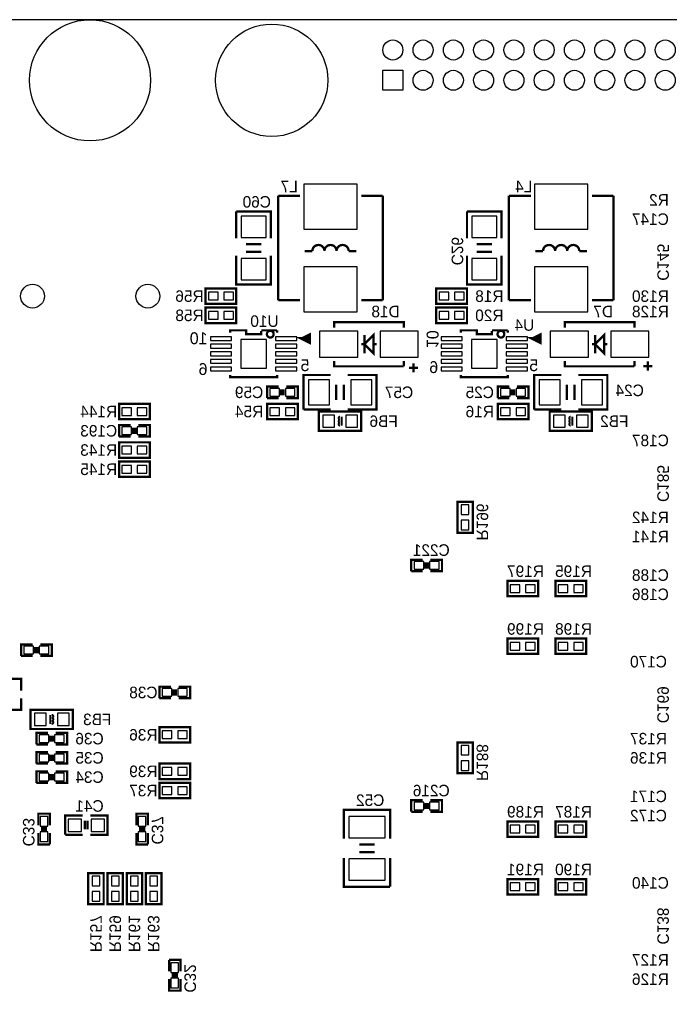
# Model space of a CAD drawing. Extents: x -19 to 391, y -43 to 244.
# Tile 17 of 34: x 75 to 118, y 25 to 90. Entities that reach past the tile are written whole.
import ezdxf

# ---------------------------------------------------------------- set-up
doc = ezdxf.new("R2010")
doc.units = 0
for name, color, linetype in [('BOARD_GEOMETRY_OUTLINE', 3, 'CONTINUOUS'), ('PACKAGE_GEOMETRY_SILKSCREEN_B', 4, 'CONTINUOUS'), ('PIN_B', 5, 'CONTINUOUS'), ('REF_DES_SILKSCREEN_B', 6, 'CONTINUOUS')]:
    doc.layers.add(name, color=color, linetype=linetype)

msp = doc.modelspace()

# ---------------------------------------------------------------- linework, layer by layer
at = {"layer": 'BOARD_GEOMETRY_OUTLINE'}
msp.add_lwpolyline([(0, 0), (159.999934, 0), (159.999934, 90.000074), (0, 90.000074)], close=True, dxfattribs=at)
at = {"layer": 'PACKAGE_GEOMETRY_SILKSCREEN_B'}
for points, const_width in [([(92.434918, 71.479918), (92.434918, 78.380082)], 0.1524), ([(92.434918, 78.380082), (93.880178, 78.380082)], 0.1524), ([(99.335082, 78.380082), (97.912428, 78.380082)], 0.1524), ([(99.335082, 78.380082), (99.335082, 71.479918)], 0.1524), ([(107.674918, 71.479918), (107.674918, 78.380082)], 0.1524), ([(107.674918, 78.380082), (109.120178, 78.380082)], 0.1524), ([(114.575082, 78.380082), (113.152428, 78.380082)], 0.1524), ([(114.575082, 78.380082), (114.575082, 71.479918)], 0.1524), ([(91.948, 75.565), (91.948, 77.343), (89.662, 77.343)], 0.1524), ([(89.662, 77.343), (89.662, 75.565)], 0.1524), ([(107.188, 75.565), (107.188, 77.343), (104.902, 77.343)], 0.1524), ([(104.902, 77.343), (104.902, 75.565)], 0.1524), ([(90.297, 75.184), (91.313, 75.184)], 0.1524), ([(90.297, 74.676), (91.313, 74.676)], 0.1524), ([(105.537, 75.184), (106.553, 75.184)], 0.1524), ([(105.537, 74.676), (106.553, 74.676)], 0.1524), ([(89.662, 74.422), (89.662, 72.517), (91.948, 72.517), (91.948, 74.422)], 0.1524), ([(104.902, 74.422), (104.902, 72.517), (107.188, 72.517), (107.188, 74.422)], 0.1524), ([(92.434918, 71.479918), (93.880178, 71.479918)], 0.1524), ([(99.335082, 71.479918), (97.912428, 71.479918)], 0.1524), ([(107.674918, 71.479918), (109.120178, 71.479918)], 0.1524), ([(114.575082, 71.479918), (113.152428, 71.479918)], 0.1524), ([(89.255092, 69.345048), (89.255092, 69.494908), (90.304874, 69.494908), (90.304874, 69.244972), (91.305126, 69.244972), (91.305126, 69.445124)], 0.1524), ([(91.305126, 69.494908), (92.354908, 69.494908)], 0.1524), ([(92.354908, 69.494908), (92.354908, 69.345048)], 0.1524), ([(96.12503, 69.680074), (96.12503, 70.039992), (100.72497, 70.039992), (100.72497, 69.680074)], 0.1524), ([(104.495092, 69.345048), (104.495092, 69.494908), (105.544874, 69.494908), (105.544874, 69.244972), (106.545126, 69.244972), (106.545126, 69.445124)], 0.1524), ([(106.545126, 69.494908), (107.594908, 69.494908)], 0.1524), ([(107.594908, 69.494908), (107.594908, 69.345048)], 0.1524), ([(111.36503, 69.680074), (111.36503, 70.039992), (115.96497, 70.039992), (115.96497, 69.680074)], 0.1524), ([(94.004892, 68.944998), (94.505018, 69.194934), (94.505018, 68.695062), (94.004892, 68.944998), (94.404942, 68.944998)], 0.199898), ([(98.125026, 69.179948), (98.125026, 67.980052)], 0.1524), ([(109.244892, 68.944998), (109.745018, 69.194934), (109.745018, 68.695062), (109.244892, 68.944998), (109.644942, 68.944998)], 0.199898), ([(113.365026, 69.179948), (113.365026, 67.980052)], 0.1524), ([(98.125026, 68.58), (97.924874, 68.58)], 0.1524), ([(98.724974, 68.58), (98.925126, 68.58)], 0.1524), ([(113.365026, 68.58), (113.164874, 68.58)], 0.1524), ([(113.964974, 68.58), (114.165126, 68.58)], 0.1524), ([(100.72497, 67.120008), (96.12503, 67.120008), (96.12503, 67.479926)], 0.1524), ([(100.72497, 67.479926), (100.72497, 67.120008)], 0.1524), ([(101.662992, 67.013074), (101.063044, 67.013074)], 0.1524), ([(101.363018, 67.313048), (101.363018, 66.7131)], 0.1524), ([(115.96497, 67.120008), (111.36503, 67.120008), (111.36503, 67.479926)], 0.1524), ([(115.96497, 67.479926), (115.96497, 67.120008)], 0.1524), ([(117.156992, 67.140074), (116.557044, 67.140074)], 0.1524), ([(116.857018, 67.440048), (116.857018, 66.8401)], 0.1524), ([(92.354908, 66.544952), (92.354908, 66.395092), (89.255092, 66.395092), (89.255092, 66.544952)], 0.1524), ([(95.885, 66.548), (94.107, 66.548), (94.107, 64.262)], 0.1524), ([(97.028, 64.262), (98.933, 64.262), (98.933, 66.548), (97.028, 66.548)], 0.1524), ([(107.594908, 66.544952), (107.594908, 66.395092), (104.495092, 66.395092), (104.495092, 66.544952)], 0.1524), ([(111.125, 66.548), (109.347, 66.548), (109.347, 64.262)], 0.1524), ([(112.268, 64.262), (114.173, 64.262), (114.173, 66.548), (112.268, 66.548)], 0.1524), ([(92.456, 65.786), (91.694, 65.786), (91.694, 65.024)], 0.1524), ([(92.6338, 65.2018), (92.6338, 65.6082)], 0.1524), ([(92.7862, 65.2018), (92.7862, 65.6082)], 0.1524), ([(92.964, 65.024), (93.726, 65.024), (93.726, 65.786), (92.964, 65.786)], 0.1524), ([(96.266, 64.897), (96.266, 65.913)], 0.1524), ([(96.774, 64.897), (96.774, 65.913)], 0.1524), ([(107.696, 65.786), (106.934, 65.786), (106.934, 65.024)], 0.1524), ([(107.8738, 65.2018), (107.8738, 65.6082)], 0.1524), ([(108.0262, 65.2018), (108.0262, 65.6082)], 0.1524), ([(108.204, 65.024), (108.966, 65.024), (108.966, 65.786), (108.204, 65.786)], 0.1524), ([(111.506, 64.897), (111.506, 65.913)], 0.1524), ([(112.014, 64.897), (112.014, 65.913)], 0.1524), ([(91.694, 65.024), (92.456, 65.024)], 0.1524), ([(106.934, 65.024), (107.696, 65.024)], 0.1524), ([(94.107, 64.262), (95.885, 64.262)], 0.1524), ([(96.620076, 63.799974), (96.620076, 63.200026)], 0.127), ([(109.347, 64.262), (111.125, 64.262)], 0.1524), ([(111.860076, 63.799974), (111.860076, 63.200026)], 0.127), ([(82.677, 63.246), (81.915, 63.246), (81.915, 62.484)], 0.1524), ([(82.8548, 62.6618), (82.8548, 63.0682)], 0.1524), ([(83.0072, 62.6618), (83.0072, 63.0682)], 0.1524), ([(83.185, 62.484), (83.947, 62.484), (83.947, 63.246), (83.185, 63.246)], 0.1524), ([(81.915, 62.484), (82.677, 62.484)], 0.1524), ([(101.981, 54.356), (101.219, 54.356), (101.219, 53.594)], 0.1524), ([(102.1588, 53.7718), (102.1588, 54.1782)], 0.1524), ([(102.3112, 53.7718), (102.3112, 54.1782)], 0.1524), ([(102.489, 53.594), (103.251, 53.594), (103.251, 54.356), (102.489, 54.356)], 0.1524), ([(101.219, 53.594), (101.981, 53.594)], 0.1524), ([(76.2, 48.768), (75.438, 48.768), (75.438, 48.006)], 0.1524), ([(76.708, 48.006), (77.47, 48.006), (77.47, 48.768), (76.708, 48.768)], 0.1524), ([(76.3778, 48.1838), (76.3778, 48.5902)], 0.1524), ([(76.5302, 48.1838), (76.5302, 48.5902)], 0.1524), ([(75.438, 48.006), (76.2, 48.006)], 0.1524), ([(75.438, 45.72), (75.438, 46.482), (74.676, 46.482)], 0.1524), ([(85.344, 45.974), (84.582, 45.974), (84.582, 45.212)], 0.1524), ([(85.5218, 45.3898), (85.5218, 45.7962)], 0.1524), ([(85.6742, 45.3898), (85.6742, 45.7962)], 0.1524), ([(85.852, 45.212), (86.614, 45.212), (86.614, 45.974), (85.852, 45.974)], 0.1524), ([(74.676, 45.212), (74.676, 44.45), (75.438, 44.45), (75.438, 45.212)], 0.1524), ([(84.582, 45.212), (85.344, 45.212)], 0.1524), ([(77.369924, 43.515026), (77.369924, 44.114974)], 0.127), ([(77.216, 42.926), (76.454, 42.926), (76.454, 42.164)], 0.1524), ([(77.724, 42.164), (78.486, 42.164), (78.486, 42.926), (77.724, 42.926)], 0.1524), ([(77.3938, 42.3418), (77.3938, 42.7482)], 0.1524), ([(77.5462, 42.3418), (77.5462, 42.7482)], 0.1524), ([(76.454, 42.164), (77.216, 42.164)], 0.1524), ([(77.216, 41.656), (76.454, 41.656), (76.454, 40.894)], 0.1524), ([(77.724, 40.894), (78.486, 40.894), (78.486, 41.656), (77.724, 41.656)], 0.1524), ([(76.454, 40.894), (77.216, 40.894)], 0.1524), ([(77.3938, 41.0718), (77.3938, 41.4782)], 0.1524), ([(77.5462, 41.0718), (77.5462, 41.4782)], 0.1524), ([(77.216, 40.386), (76.454, 40.386), (76.454, 39.624)], 0.1524), ([(77.724, 39.624), (78.486, 39.624), (78.486, 40.386), (77.724, 40.386)], 0.1524), ([(76.454, 39.624), (77.216, 39.624)], 0.1524), ([(77.3938, 39.8018), (77.3938, 40.2082)], 0.1524), ([(77.5462, 39.8018), (77.5462, 40.2082)], 0.1524), ([(101.981, 38.481), (101.219, 38.481), (101.219, 37.719)], 0.1524), ([(102.1588, 37.8968), (102.1588, 38.3032)], 0.1524), ([(102.3112, 37.8968), (102.3112, 38.3032)], 0.1524), ([(102.489, 37.719), (103.251, 37.719), (103.251, 38.481), (102.489, 38.481)], 0.1524), ([(99.822, 35.941), (99.822, 37.846), (96.774, 37.846), (96.774, 35.941)], 0.1524), ([(101.219, 37.719), (101.981, 37.719)], 0.1524), ([(77.343, 36.83), (77.343, 37.592), (76.581, 37.592), (76.581, 36.83)], 0.1524), ([(79.502, 37.465), (78.359, 37.465), (78.359, 36.195)], 0.1524), ([(79.6544, 36.5506), (79.6544, 37.1348)], 0.1524), ([(79.8322, 36.5506), (79.8322, 37.1348)], 0.1524), ([(80.01, 36.195), (81.153, 36.195), (81.153, 37.465), (80.01, 37.465)], 0.1524), ([(83.82, 36.83), (83.82, 37.592), (83.058, 37.592), (83.058, 36.83)], 0.1524), ([(76.581, 36.322), (76.581, 35.56), (77.343, 35.56)], 0.1524), ([(77.1652, 36.6522), (76.7588, 36.6522)], 0.1524), ([(77.1652, 36.4998), (76.7588, 36.4998)], 0.1524), ([(77.343, 35.56), (77.343, 36.322)], 0.1524), ([(83.058, 36.322), (83.058, 35.56), (83.82, 35.56)], 0.1524), ([(83.6422, 36.6522), (83.2358, 36.6522)], 0.1524), ([(83.6422, 36.4998), (83.2358, 36.4998)], 0.1524), ([(83.82, 35.56), (83.82, 36.322)], 0.1524), ([(78.359, 36.195), (79.502, 36.195)], 0.1524), ([(98.806, 35.56), (97.79, 35.56)], 0.1524), ([(98.806, 35.052), (97.79, 35.052)], 0.1524), ([(96.774, 34.671), (96.774, 32.766), (99.822, 32.766)], 0.1524), ([(99.822, 32.766), (99.822, 34.671)], 0.1524), ([(85.979, 27.178), (85.979, 27.94), (85.217, 27.94)], 0.1524), ([(85.217, 27.94), (85.217, 27.178)], 0.1524), ([(85.217, 26.67), (85.217, 25.908), (85.979, 25.908), (85.979, 26.67)], 0.1524), ([(85.3948, 27.0002), (85.8012, 27.0002)], 0.1524), ([(85.3948, 26.8478), (85.8012, 26.8478)], 0.1524)]:
    msp.add_lwpolyline(points, dxfattribs=dict(at, const_width=const_width))
for points, const_width in [([(95.48495, 74.730102, 0.999745), (94.685104, 74.730102), (94.184978, 74.730102)], 0.1524), ([(95.48495, 74.730102, -0.999745), (96.28505, 74.730102)], 0.1524), ([(96.28505, 74.730102, -0.999745), (97.084896, 74.730102), (97.585022, 74.730102)], 0.1524), ([(110.72495, 74.730102, 0.999745), (109.925104, 74.730102), (109.424978, 74.730102)], 0.1524), ([(110.72495, 74.730102, -0.999745), (111.52505, 74.730102)], 0.1524), ([(111.52505, 74.730102, -0.999745), (112.324896, 74.730102), (112.825022, 74.730102)], 0.1524), ([(96.52, 63.600076, -1), (96.52, 63.799974)], 0.127), ([(111.76, 63.600076, -1), (111.76, 63.799974)], 0.127), ([(96.52, 63.600076, 1), (96.52, 63.399924)], 0.127), ([(96.52, 63.399924, 1), (96.52, 63.200026)], 0.127), ([(111.76, 63.600076, 1), (111.76, 63.399924)], 0.127), ([(111.76, 63.399924, 1), (111.76, 63.200026)], 0.127), ([(77.47, 43.915076, 1), (77.47, 44.114974)], 0.127), ([(77.47, 43.714924, 1), (77.47, 43.915076)], 0.127), ([(77.47, 43.714924, -1), (77.47, 43.515026)], 0.127)]:
    msp.add_lwpolyline(points, format="xyb", dxfattribs=dict(at, const_width=const_width))
at = {"layer": 'PACKAGE_GEOMETRY_SILKSCREEN_B', "const_width": 0.1524}
for points in [[(89.662, 72.263), (87.63, 72.263), (87.63, 71.247), (89.662, 71.247)], [(104.902, 72.263), (102.87, 72.263), (102.87, 71.247), (104.902, 71.247)], [(87.63, 69.977), (89.662, 69.977), (89.662, 70.993), (87.63, 70.993)], [(102.87, 69.977), (104.902, 69.977), (104.902, 70.993), (102.87, 70.993)], [(98.724974, 69.179948), (98.724974, 67.980052), (98.125026, 68.58)], [(113.964974, 69.179948), (113.964974, 67.980052), (113.365026, 68.58)], [(83.947, 64.643), (81.915, 64.643), (81.915, 63.627), (83.947, 63.627)], [(91.694, 63.627), (93.726, 63.627), (93.726, 64.643), (91.694, 64.643)], [(106.934, 63.627), (108.966, 63.627), (108.966, 64.643), (106.934, 64.643)], [(97.917, 64.135), (95.123, 64.135), (95.123, 62.865), (97.917, 62.865)], [(113.157, 64.135), (110.363, 64.135), (110.363, 62.865), (113.157, 62.865)], [(83.947, 62.103), (81.915, 62.103), (81.915, 61.087), (83.947, 61.087)], [(83.947, 60.833), (81.915, 60.833), (81.915, 59.817), (83.947, 59.817)], [(105.283, 56.134), (105.283, 58.166), (104.267, 58.166), (104.267, 56.134)], [(107.569, 51.943), (109.601, 51.943), (109.601, 52.959), (107.569, 52.959)], [(110.744, 51.943), (112.776, 51.943), (112.776, 52.959), (110.744, 52.959)], [(109.601, 49.149), (107.569, 49.149), (107.569, 48.133), (109.601, 48.133)], [(112.776, 49.149), (110.744, 49.149), (110.744, 48.133), (112.776, 48.133)], [(76.073, 43.18), (78.867, 43.18), (78.867, 44.45), (76.073, 44.45)], [(86.614, 43.307), (84.582, 43.307), (84.582, 42.291), (86.614, 42.291)], [(105.283, 40.259), (105.283, 42.291), (104.267, 42.291), (104.267, 40.259)], [(84.582, 39.878), (86.614, 39.878), (86.614, 40.894), (84.582, 40.894)], [(84.582, 38.608), (86.614, 38.608), (86.614, 39.624), (84.582, 39.624)], [(107.569, 36.068), (109.601, 36.068), (109.601, 37.084), (107.569, 37.084)], [(110.744, 36.068), (112.776, 36.068), (112.776, 37.084), (110.744, 37.084)], [(80.899, 31.623), (80.899, 33.655), (79.883, 33.655), (79.883, 31.623)], [(82.169, 31.623), (82.169, 33.655), (81.153, 33.655), (81.153, 31.623)], [(83.439, 31.623), (83.439, 33.655), (82.423, 33.655), (82.423, 31.623)], [(84.709, 31.623), (84.709, 33.655), (83.693, 33.655), (83.693, 31.623)], [(109.601, 33.274), (107.569, 33.274), (107.569, 32.258), (109.601, 32.258)], [(112.776, 33.274), (110.744, 33.274), (110.744, 32.258), (112.776, 32.258)]]:
    msp.add_lwpolyline(points, close=True, dxfattribs=at)
for points in [[(92.128848, 69.244972, 1), (91.681152, 69.245028, 1)], [(107.368848, 69.244972, 1), (106.921152, 69.245028, 1)]]:
    msp.add_lwpolyline(points, format="xyb", close=True, dxfattribs=at)
at = {"layer": 'PIN_B'}
for points in [[(99.339654, 85.339682), (99.339654, 86.660482), (100.660454, 86.660482), (100.660454, 85.339682)], [(94.1324, 76.169012), (97.6376, 76.169012), (97.6376, 79.140812), (94.1324, 79.140812)], [(109.3724, 76.169012), (112.8776, 76.169012), (112.8776, 79.140812), (109.3724, 79.140812)], [(91.6305, 77.0255), (89.9795, 77.0255), (89.9795, 75.6285), (91.6305, 75.6285)], [(106.8705, 77.0255), (105.2195, 77.0255), (105.2195, 75.6285), (106.8705, 75.6285)], [(91.6305, 74.2315), (89.9795, 74.2315), (89.9795, 72.8345), (91.6305, 72.8345)], [(106.8705, 74.2315), (105.2195, 74.2315), (105.2195, 72.8345), (106.8705, 72.8345)], [(94.1324, 70.719188), (97.6376, 70.719188), (97.6376, 73.690988), (94.1324, 73.690988)], [(109.3724, 70.719188), (112.8776, 70.719188), (112.8776, 73.690988), (109.3724, 73.690988)], [(88.4555, 71.501), (88.4555, 72.009), (87.8205, 72.009), (87.8205, 71.501)], [(89.4715, 71.501), (89.4715, 72.009), (88.8365, 72.009), (88.8365, 71.501)], [(103.6955, 71.501), (103.6955, 72.009), (103.0605, 72.009), (103.0605, 71.501)], [(104.7115, 71.501), (104.7115, 72.009), (104.0765, 72.009), (104.0765, 71.501)], [(87.8205, 70.739), (87.8205, 70.231), (88.4555, 70.231), (88.4555, 70.739)], [(88.8365, 70.739), (88.8365, 70.231), (89.4715, 70.231), (89.4715, 70.739)], [(103.0605, 70.739), (103.0605, 70.231), (103.6955, 70.231), (103.6955, 70.739)], [(104.0765, 70.739), (104.0765, 70.231), (104.7115, 70.231), (104.7115, 70.739)], [(89.35339, 69.071998), (87.95639, 69.071998), (87.95639, 68.817998), (89.35339, 68.817998)], [(91.6559, 68.8975), (89.9541, 68.8975), (89.9541, 66.9925), (91.6559, 66.9925)], [(93.65361, 69.071998), (92.25661, 69.071998), (92.25661, 68.817998), (93.65361, 68.817998)], [(97.682304, 67.7291), (97.682304, 69.4309), (95.167704, 69.4309), (95.167704, 67.7291)], [(101.682296, 67.7291), (101.682296, 69.4309), (99.167696, 69.4309), (99.167696, 67.7291)], [(104.59339, 69.071998), (103.19639, 69.071998), (103.19639, 68.817998), (104.59339, 68.817998)], [(106.8959, 68.8975), (105.1941, 68.8975), (105.1941, 66.9925), (106.8959, 66.9925)], [(108.89361, 69.071998), (107.49661, 69.071998), (107.49661, 68.817998), (108.89361, 68.817998)], [(112.922304, 67.7291), (112.922304, 69.4309), (110.407704, 69.4309), (110.407704, 67.7291)], [(116.922296, 67.7291), (116.922296, 69.4309), (114.407696, 69.4309), (114.407696, 67.7291)], [(89.35339, 68.572126), (87.95639, 68.572126), (87.95639, 68.318126), (89.35339, 68.318126)], [(93.65361, 68.572126), (92.25661, 68.572126), (92.25661, 68.318126), (93.65361, 68.318126)], [(104.59339, 68.572126), (103.19639, 68.572126), (103.19639, 68.318126), (104.59339, 68.318126)], [(108.89361, 68.572126), (107.49661, 68.572126), (107.49661, 68.318126), (108.89361, 68.318126)], [(89.35339, 68.072), (87.95639, 68.072), (87.95639, 67.818), (89.35339, 67.818)], [(93.65361, 68.072), (92.25661, 68.072), (92.25661, 67.818), (93.65361, 67.818)], [(104.59339, 68.072), (103.19639, 68.072), (103.19639, 67.818), (104.59339, 67.818)], [(108.89361, 68.072), (107.49661, 68.072), (107.49661, 67.818), (108.89361, 67.818)], [(89.35339, 67.571874), (87.95639, 67.571874), (87.95639, 67.317874), (89.35339, 67.317874)], [(89.35339, 67.072002), (87.95639, 67.072002), (87.95639, 66.818002), (89.35339, 66.818002)], [(93.65361, 67.571874), (92.25661, 67.571874), (92.25661, 67.317874), (93.65361, 67.317874)], [(93.65361, 67.072002), (92.25661, 67.072002), (92.25661, 66.818002), (93.65361, 66.818002)], [(104.59339, 67.571874), (103.19639, 67.571874), (103.19639, 67.317874), (104.59339, 67.317874)], [(104.59339, 67.072002), (103.19639, 67.072002), (103.19639, 66.818002), (104.59339, 66.818002)], [(108.89361, 67.571874), (107.49661, 67.571874), (107.49661, 67.317874), (108.89361, 67.317874)], [(108.89361, 67.072002), (107.49661, 67.072002), (107.49661, 66.818002), (108.89361, 66.818002)], [(91.8845, 65.659), (91.8845, 65.151), (92.5195, 65.151), (92.5195, 65.659)], [(92.9005, 65.659), (92.9005, 65.151), (93.5355, 65.151), (93.5355, 65.659)], [(94.4245, 66.2305), (94.4245, 64.5795), (95.8215, 64.5795), (95.8215, 66.2305)], [(97.2185, 66.2305), (97.2185, 64.5795), (98.6155, 64.5795), (98.6155, 66.2305)], [(107.1245, 65.659), (107.1245, 65.151), (107.7595, 65.151), (107.7595, 65.659)], [(108.1405, 65.659), (108.1405, 65.151), (108.7755, 65.151), (108.7755, 65.659)], [(109.6645, 66.2305), (109.6645, 64.5795), (111.0615, 64.5795), (111.0615, 66.2305)], [(112.4585, 66.2305), (112.4585, 64.5795), (113.8555, 64.5795), (113.8555, 66.2305)], [(82.7405, 63.881), (82.7405, 64.389), (82.1055, 64.389), (82.1055, 63.881)], [(83.7565, 63.881), (83.7565, 64.389), (83.1215, 64.389), (83.1215, 63.881)], [(91.8845, 64.389), (91.8845, 63.881), (92.5195, 63.881), (92.5195, 64.389)], [(92.9005, 64.389), (92.9005, 63.881), (93.5355, 63.881), (93.5355, 64.389)], [(107.1245, 64.389), (107.1245, 63.881), (107.7595, 63.881), (107.7595, 64.389)], [(108.1405, 64.389), (108.1405, 63.881), (108.7755, 63.881), (108.7755, 64.389)], [(96.139, 63.0936), (96.139, 63.9064), (95.377, 63.9064), (95.377, 63.0936)], [(97.663, 63.0936), (97.663, 63.9064), (96.901, 63.9064), (96.901, 63.0936)], [(111.379, 63.0936), (111.379, 63.9064), (110.617, 63.9064), (110.617, 63.0936)], [(112.903, 63.0936), (112.903, 63.9064), (112.141, 63.9064), (112.141, 63.0936)], [(82.1055, 63.119), (82.1055, 62.611), (82.7405, 62.611), (82.7405, 63.119)], [(83.1215, 63.119), (83.1215, 62.611), (83.7565, 62.611), (83.7565, 63.119)], [(82.7405, 61.341), (82.7405, 61.849), (82.1055, 61.849), (82.1055, 61.341)], [(83.7565, 61.341), (83.7565, 61.849), (83.1215, 61.849), (83.1215, 61.341)], [(82.7405, 60.071), (82.7405, 60.579), (82.1055, 60.579), (82.1055, 60.071)], [(83.7565, 60.071), (83.7565, 60.579), (83.1215, 60.579), (83.1215, 60.071)], [(104.521, 57.3405), (105.029, 57.3405), (105.029, 57.9755), (104.521, 57.9755)], [(104.521, 56.3245), (105.029, 56.3245), (105.029, 56.9595), (104.521, 56.9595)], [(101.4095, 54.229), (101.4095, 53.721), (102.0445, 53.721), (102.0445, 54.229)], [(102.4255, 54.229), (102.4255, 53.721), (103.0605, 53.721), (103.0605, 54.229)], [(107.7595, 52.705), (107.7595, 52.197), (108.3945, 52.197), (108.3945, 52.705)], [(108.7755, 52.705), (108.7755, 52.197), (109.4105, 52.197), (109.4105, 52.705)], [(110.9345, 52.705), (110.9345, 52.197), (111.5695, 52.197), (111.5695, 52.705)], [(111.9505, 52.705), (111.9505, 52.197), (112.5855, 52.197), (112.5855, 52.705)], [(108.3945, 48.387), (108.3945, 48.895), (107.7595, 48.895), (107.7595, 48.387)], [(109.4105, 48.387), (109.4105, 48.895), (108.7755, 48.895), (108.7755, 48.387)], [(111.5695, 48.387), (111.5695, 48.895), (110.9345, 48.895), (110.9345, 48.387)], [(112.5855, 48.387), (112.5855, 48.895), (111.9505, 48.895), (111.9505, 48.387)], [(75.6285, 48.641), (75.6285, 48.133), (76.2635, 48.133), (76.2635, 48.641)], [(76.6445, 48.641), (76.6445, 48.133), (77.2795, 48.133), (77.2795, 48.641)], [(84.7725, 45.847), (84.7725, 45.339), (85.4075, 45.339), (85.4075, 45.847)], [(85.7885, 45.847), (85.7885, 45.339), (86.4235, 45.339), (86.4235, 45.847)], [(76.327, 44.2214), (76.327, 43.4086), (77.089, 43.4086), (77.089, 44.2214)], [(77.851, 44.2214), (77.851, 43.4086), (78.613, 43.4086), (78.613, 44.2214)], [(85.4075, 42.545), (85.4075, 43.053), (84.7725, 43.053), (84.7725, 42.545)], [(86.4235, 42.545), (86.4235, 43.053), (85.7885, 43.053), (85.7885, 42.545)], [(76.6445, 42.799), (76.6445, 42.291), (77.2795, 42.291), (77.2795, 42.799)], [(77.6605, 42.799), (77.6605, 42.291), (78.2955, 42.291), (78.2955, 42.799)], [(104.521, 41.4655), (105.029, 41.4655), (105.029, 42.1005), (104.521, 42.1005)], [(76.6445, 41.529), (76.6445, 41.021), (77.2795, 41.021), (77.2795, 41.529)], [(77.6605, 41.529), (77.6605, 41.021), (78.2955, 41.021), (78.2955, 41.529)], [(104.521, 40.4495), (105.029, 40.4495), (105.029, 41.0845), (104.521, 41.0845)], [(84.7725, 40.64), (84.7725, 40.132), (85.4075, 40.132), (85.4075, 40.64)], [(85.7885, 40.64), (85.7885, 40.132), (86.4235, 40.132), (86.4235, 40.64)], [(76.6445, 40.259), (76.6445, 39.751), (77.2795, 39.751), (77.2795, 40.259)], [(77.6605, 40.259), (77.6605, 39.751), (78.2955, 39.751), (78.2955, 40.259)], [(84.7725, 39.37), (84.7725, 38.862), (85.4075, 38.862), (85.4075, 39.37)], [(85.7885, 39.37), (85.7885, 38.862), (86.4235, 38.862), (86.4235, 39.37)], [(101.4095, 38.354), (101.4095, 37.846), (102.0445, 37.846), (102.0445, 38.354)], [(102.4255, 38.354), (102.4255, 37.846), (103.0605, 37.846), (103.0605, 38.354)], [(76.708, 36.7665), (77.216, 36.7665), (77.216, 37.4015), (76.708, 37.4015)], [(78.5495, 37.2364), (78.5495, 36.4236), (79.4385, 36.4236), (79.4385, 37.2364)], [(80.0735, 37.2364), (80.0735, 36.4236), (80.9625, 36.4236), (80.9625, 37.2364)], [(83.185, 36.7665), (83.693, 36.7665), (83.693, 37.4015), (83.185, 37.4015)], [(97.0915, 36.0045), (99.5045, 36.0045), (99.5045, 37.4015), (97.0915, 37.4015)], [(107.7595, 36.83), (107.7595, 36.322), (108.3945, 36.322), (108.3945, 36.83)], [(108.7755, 36.83), (108.7755, 36.322), (109.4105, 36.322), (109.4105, 36.83)], [(110.9345, 36.83), (110.9345, 36.322), (111.5695, 36.322), (111.5695, 36.83)], [(111.9505, 36.83), (111.9505, 36.322), (112.5855, 36.322), (112.5855, 36.83)], [(76.708, 35.7505), (77.216, 35.7505), (77.216, 36.3855), (76.708, 36.3855)], [(83.185, 35.7505), (83.693, 35.7505), (83.693, 36.3855), (83.185, 36.3855)], [(97.0915, 33.2105), (99.5045, 33.2105), (99.5045, 34.6075), (97.0915, 34.6075)], [(80.137, 32.8295), (80.645, 32.8295), (80.645, 33.4645), (80.137, 33.4645)], [(81.407, 32.8295), (81.915, 32.8295), (81.915, 33.4645), (81.407, 33.4645)], [(82.677, 32.8295), (83.185, 32.8295), (83.185, 33.4645), (82.677, 33.4645)], [(83.947, 32.8295), (84.455, 32.8295), (84.455, 33.4645), (83.947, 33.4645)], [(108.3945, 32.512), (108.3945, 33.02), (107.7595, 33.02), (107.7595, 32.512)], [(109.4105, 32.512), (109.4105, 33.02), (108.7755, 33.02), (108.7755, 32.512)], [(111.5695, 32.512), (111.5695, 33.02), (110.9345, 33.02), (110.9345, 32.512)], [(112.5855, 32.512), (112.5855, 33.02), (111.9505, 33.02), (111.9505, 32.512)], [(80.137, 31.8135), (80.645, 31.8135), (80.645, 32.4485), (80.137, 32.4485)], [(81.407, 31.8135), (81.915, 31.8135), (81.915, 32.4485), (81.407, 32.4485)], [(82.677, 31.8135), (83.185, 31.8135), (83.185, 32.4485), (82.677, 32.4485)], [(83.947, 31.8135), (84.455, 31.8135), (84.455, 32.4485), (83.947, 32.4485)], [(85.852, 27.7495), (85.344, 27.7495), (85.344, 27.1145), (85.852, 27.1145)], [(85.852, 26.7335), (85.344, 26.7335), (85.344, 26.0985), (85.852, 26.0985)]]:
    msp.add_lwpolyline(points, close=True, dxfattribs=at)
for centre, radius in [((80.000094, 86.000082), 4.0005), ((92.00007, 86.000082), 3.7084), ((100.000054, 88.000078), 0.6604), ((102.00005, 88.000078), 0.6604), ((104.000046, 88.000078), 0.6604), ((106.000042, 88.000078), 0.6604), ((108.000038, 88.000078), 0.6604), ((110.000034, 88.000078), 0.6604), ((112.00003, 88.000078), 0.6604), ((114.000026, 88.000078), 0.6604), ((116.000022, 88.000078), 0.6604), ((118.000018, 88.000078), 0.6604), ((102.00005, 86.000082), 0.6604), ((104.000046, 86.000082), 0.6604), ((106.000042, 86.000082), 0.6604), ((108.000038, 86.000082), 0.6604), ((110.000034, 86.000082), 0.6604), ((112.00003, 86.000082), 0.6604), ((114.000026, 86.000082), 0.6604), ((116.000022, 86.000082), 0.6604), ((118.000018, 86.000082), 0.6604), ((76.2, 71.755), 0.7874), ((83.82, 71.755), 0.7874)]:
    msp.add_circle(centre, radius, dxfattribs=at)

# ---------------------------------------------------------------- texts
at = {"layer": 'PACKAGE_GEOMETRY_SILKSCREEN_B', "text_generation_flag": 2}
for s, p in [('10', (87.757, 68.58)), ('6', (87.757, 66.548)), ('5', (94.488, 66.802)), ('6', (102.997, 66.675)), ('5', (109.601, 66.802))]:
    msp.add_text(s, height=0.7874, dxfattribs=at).set_placement(p)
msp.add_text('10', height=0.7874, rotation=270, dxfattribs=at).set_placement((102.235, 68.326))
at = {"layer": 'REF_DES_SILKSCREEN_B', "text_generation_flag": 2}
for s, p in [('L7', (93.726, 78.613)), ('L4', (109.22, 78.613)), ('C60', (91.948, 77.597)), ('R2', (118.237, 77.724)), ('C147', (118.237, 76.454)), ('R56', (87.503, 71.374)), ('R18', (107.315, 71.374)), ('R130', (118.237, 71.374)), ('R58', (87.503, 70.104)), ('D18', (100.457, 70.358)), ('R20', (107.315, 70.104)), ('D7', (114.554, 70.358)), ('R128', (118.237, 70.358)), ('U10', (92.456, 69.723)), ('U4', (109.347, 69.469)), ('C59', (91.44, 65.024)), ('C57', (101.346, 65.024)), ('C25', (106.68, 65.024)), ('C24', (116.586, 65.151)), ('R144', (81.788, 63.754)), ('R54', (91.44, 63.754)), ('R16', (106.68, 63.754)), ('FB6', (100.33, 63.119)), ('FB2', (115.57, 63.119)), ('C193', (81.788, 62.484)), ('C187', (118.237, 61.849)), ('R143', (81.788, 61.214)), ('R145', (81.788, 59.944)), ('R142', (118.237, 56.769)), ('R141', (118.237, 55.499)), ('C221', (103.759, 54.61)), ('R197', (109.982, 53.213)), ('R195', (113.157, 53.213)), ('C188', (118.237, 52.959)), ('C186', (118.237, 51.689)), ('R199', (109.982, 49.403)), ('R198', (113.157, 49.403)), ('C170', (118.11, 47.244)), ('C38', (84.455, 45.212)), ('FB3', (81.407, 43.434)), ('C36', (80.899, 42.164)), ('R36', (84.455, 42.418)), ('R137', (118.11, 42.164)), ('C35', (80.899, 40.894)), ('R136', (118.11, 40.894)), ('C34', (80.899, 39.624)), ('R39', (84.455, 40.005)), ('R37', (84.455, 38.735)), ('C216', (103.759, 38.735)), ('C171', (118.11, 38.354)), ('C41', (80.899, 37.719)), ('C52', (99.441, 38.1)), ('R189', (109.982, 37.338)), ('R187', (113.157, 37.338)), ('C172', (118.11, 37.084)), ('R191', (109.982, 33.528)), ('R190', (113.157, 33.528)), ('C140', (118.237, 32.639)), ('R127', (118.237, 27.559)), ('R126', (118.237, 26.289))]:
    msp.add_text(s, height=0.762, dxfattribs=at).set_placement(p)
for s, p in [('C26', (103.886, 73.787)), ('C145', (117.475, 72.771)), ('C185', (117.475, 58.166)), ('R196', (105.537, 55.626)), ('C169', (117.475, 43.561)), ('R188', (105.537, 39.751)), ('C33', (75.565, 35.433)), ('C37', (84.074, 35.56)), ('C138', (117.475, 28.956)), ('R157', (80.01, 28.448)), ('R159', (81.28, 28.448)), ('R161', (82.55, 28.448)), ('R163', (83.82, 28.448)), ('C32', (86.233, 25.781))]:
    msp.add_text(s, height=0.762, rotation=270, dxfattribs=at).set_placement(p)

doc.saveas('drawing.dxf')
